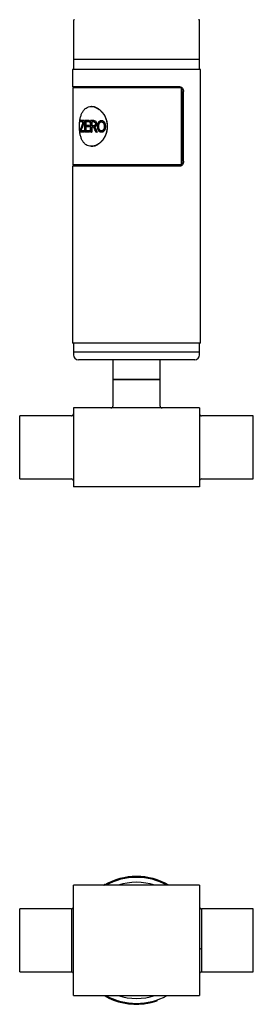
# Model space of a CAD drawing. Header units: inches. Extents: x 3.21 to 12.52, y 1.43 to 9.3.
# Tile 2 of 6: x 7.47 to 8.4, y 1.43 to 5.34. Entities that reach past the tile are written whole.
import ezdxf

# ---------------------------------------------------------------- set-up
doc = ezdxf.new("R2010")
doc.units = ezdxf.units.IN
doc.header["$MEASUREMENT"] = 0

msp = doc.modelspace()

# ---------------------------------------------------------------- linework, layer by layer
at = {"color": 7, "linetype": 'Continuous', "lineweight": 25}
for p, q in [((7.6864, 5.3341), (7.6864, 5.1806)), ((8.1864, 5.1806), (8.1864, 5.3341)), ((7.6864, 5.1806), (7.6864, 5.1412)), ((8.1132, 5.1806), (7.6864, 5.1806)), ((8.1864, 5.1806), (8.1132, 5.1806)), ((8.1864, 5.1412), (8.1864, 5.1806)), ((7.6829, 5.1412), (7.6829, 5.0723)), ((8.1899, 5.1412), (7.6829, 5.1412)), ((8.1899, 4.0556), (8.1899, 5.1412)), ((8.1085, 5.0723), (7.6829, 5.0723)), ((7.6845, 5.0674), (7.6845, 4.7623)), ((8.1153, 5.0674), (7.6845, 5.0674)), ((7.6864, 5.0723), (7.6864, 5.0674)), ((8.1153, 4.7623), (8.1153, 5.0674)), ((8.12, 4.7771), (8.12, 5.0527)), ((8.1226, 4.7771), (8.1226, 5.0527)), ((7.7583, 4.9936), (7.7569, 4.9936)), ((7.7143, 4.9325), (7.7143, 4.9378)), ((7.7286, 4.9378), (7.7143, 4.9378)), ((7.7255, 4.9325), (7.7143, 4.9325)), ((7.7286, 4.9378), (7.7286, 4.9325)), ((7.7286, 4.9378), (7.7294, 4.9378)), ((7.7286, 4.9325), (7.7294, 4.9325)), ((7.7294, 4.9378), (7.7294, 4.9325)), ((7.7321, 4.8923), (7.7321, 4.9378)), ((7.7496, 4.9378), (7.7321, 4.9378)), ((7.7496, 4.9325), (7.735, 4.9325)), ((7.735, 4.9325), (7.735, 4.9183)), ((7.7358, 4.9325), (7.7358, 4.9183)), ((7.7496, 4.9378), (7.7496, 4.9325)), ((7.7496, 4.9378), (7.7503, 4.9378)), ((7.7496, 4.9325), (7.7503, 4.9325)), ((7.7503, 4.9378), (7.7503, 4.9325)), ((7.7549, 4.8923), (7.7549, 4.9378)), ((7.7671, 4.9378), (7.7549, 4.9378)), ((7.7673, 4.9325), (7.7583, 4.9325)), ((7.7583, 4.9325), (7.7583, 4.9177)), ((7.759, 4.9325), (7.759, 4.9177)), ((7.7671, 4.9378), (7.7677, 4.9378)), ((7.7774, 4.9253), (7.778, 4.9253)), ((7.7974, 4.9384), (7.7979, 4.9384)), ((7.7979, 4.9331), (7.7974, 4.9331)), ((7.7132, 4.8923), (7.7132, 4.8978)), ((7.729, 4.8923), (7.7132, 4.8923)), ((7.729, 4.8976), (7.7159, 4.8976)), ((7.717, 4.9008), (7.7179, 4.9008)), ((7.729, 4.8976), (7.729, 4.8923)), ((7.729, 4.8976), (7.7298, 4.8976)), ((7.729, 4.8923), (7.7298, 4.8923)), ((7.7298, 4.8976), (7.7298, 4.8923)), ((7.75, 4.8923), (7.7321, 4.8923)), ((7.7488, 4.9183), (7.735, 4.9183)), ((7.7488, 4.913), (7.735, 4.913)), ((7.735, 4.913), (7.735, 4.8976)), ((7.75, 4.8976), (7.735, 4.8976)), ((7.7358, 4.913), (7.7358, 4.8976)), ((7.7488, 4.9183), (7.7488, 4.913)), ((7.7488, 4.9183), (7.7495, 4.9183)), ((7.7488, 4.913), (7.7495, 4.913)), ((7.7495, 4.9183), (7.7495, 4.913)), ((7.75, 4.8976), (7.75, 4.8923)), ((7.75, 4.8976), (7.7507, 4.8976)), ((7.75, 4.8923), (7.7507, 4.8923)), ((7.7507, 4.8976), (7.7507, 4.8923)), ((7.7583, 4.8923), (7.7549, 4.8923)), ((7.7664, 4.9177), (7.7583, 4.9177)), ((7.7627, 4.9124), (7.7583, 4.9124)), ((7.7583, 4.9124), (7.7583, 4.8923)), ((7.7583, 4.8923), (7.759, 4.8923)), ((7.759, 4.9124), (7.759, 4.8923)), ((7.7692, 4.9127), (7.7698, 4.9127)), ((7.7715, 4.9106), (7.7721, 4.9106)), ((7.7797, 4.8923), (7.7755, 4.8923)), ((7.7797, 4.8923), (7.7803, 4.8923)), ((7.7869, 4.9144), (7.7864, 4.9144)), ((7.7979, 4.897), (7.7973, 4.897)), ((7.7973, 4.8917), (7.7979, 4.8917)), ((7.8088, 4.8987), (7.8093, 4.8987)), ((7.8128, 4.915), (7.8133, 4.915)), ((7.7569, 4.8361), (7.7583, 4.8361)), ((7.6829, 4.7574), (7.6829, 4.0556)), ((8.1085, 4.7574), (7.6829, 4.7574)), ((8.1153, 4.7623), (7.6845, 4.7623)), ((7.6864, 4.7623), (7.6864, 4.7574)), ((8.1899, 4.0556), (7.6829, 4.0556)), ((7.6864, 4.0556), (7.6864, 4.0192)), ((8.1864, 4.0192), (8.1864, 4.0556)), ((7.6864, 4.0192), (7.6864, 4.0093)), ((8.1132, 4.0192), (7.6864, 4.0192)), ((8.0993, 3.9897), (7.7061, 3.9897)), ((7.8427, 3.9897), (7.8427, 3.9109)), ((8.0302, 3.9109), (8.0302, 3.9897)), ((8.1668, 3.9897), (8.0993, 3.9897)), ((8.1864, 4.0192), (8.1132, 4.0192)), ((8.1864, 4.0093), (8.1864, 4.0192)), ((7.8427, 3.9109), (7.8427, 3.8059)), ((7.8427, 3.9109), (8.0302, 3.9109)), ((8.0027, 3.9109), (7.8427, 3.9109)), ((8.0302, 3.9109), (8.0027, 3.9109)), ((8.0302, 3.8059), (8.0302, 3.9109)), ((7.6864, 3.7984), (7.6864, 3.4859)), ((8.1864, 3.7984), (7.6864, 3.7984)), ((8.1864, 3.7984), (8.1864, 3.4859)), ((7.6789, 3.7672), (7.4739, 3.7672)), ((7.4739, 3.5172), (7.4739, 3.7672)), ((8.3989, 3.7672), (8.1939, 3.7672)), ((8.3989, 3.5172), (8.3989, 3.7672)), ((7.4739, 3.5172), (7.6789, 3.5172)), ((8.1939, 3.5172), (8.3989, 3.5172)), ((8.1864, 3.4859), (7.6864, 3.4859)), ((7.821, 1.9129), (7.8208, 1.9134)), ((8.1864, 1.9061), (7.6864, 1.9061)), ((7.6864, 1.4686), (7.6864, 1.9061)), ((7.8088, 1.908), (7.8093, 1.9071)), ((7.8128, 1.9103), (7.8133, 1.9094)), ((8.1864, 1.9061), (8.1864, 1.4686)), ((7.6789, 1.8123), (7.4739, 1.8123)), ((7.4739, 1.5623), (7.4739, 1.8123)), ((7.6789, 1.8123), (7.6789, 1.5623)), ((8.3989, 1.8123), (8.1939, 1.8123)), ((8.1939, 1.8123), (8.1939, 1.5623)), ((8.3989, 1.5623), (8.3989, 1.8123)), ((8.1881, 1.6567), (8.1864, 1.6465)), ((7.4739, 1.5623), (7.6789, 1.5623)), ((8.1939, 1.5623), (8.3989, 1.5623)), ((7.6864, 1.4686), (8.1864, 1.4686)), ((8.0153, 1.4501), (8.0164, 1.4468)), ((7.9666, 1.4391), (7.967, 1.4357))]:
    msp.add_line(p, q, dxfattribs=at)
for centre, radius, start, end in [((7.6904, 5.3341), 0.00394, 90, 180), ((8.1825, 5.3341), 0.00394, 0, 90), ((7.7061, 4.0093), 0.0197, 180, 270), ((8.1668, 4.0093), 0.0197, 270, 0), ((7.8352, 3.8059), 0.0075, 270, 0), ((8.0377, 3.8059), 0.0075, 180, 270), ((7.6789, 3.7747), 0.0075, 270, 0), ((8.1939, 3.7747), 0.0075, 180, 270), ((7.6789, 3.5097), 0.0075, 0, 90), ((8.1939, 3.5097), 0.0075, 90, 180), ((7.9364, 1.6873), 0.2535, 59.6459, 120.3541), ((7.9364, 1.6873), 0.25, 61.045, 118.955), ((7.9364, 1.6873), 0.2303, 71.766, 108.234), ((7.6789, 1.8198), 0.0075, 270, 360), ((8.1939, 1.8198), 0.0075, 180, 270), ((7.6789, 1.5548), 0.0075, 0, 90), ((8.1939, 1.5548), 0.0075, 90, 180), ((7.9364, 1.6873), 0.2535, 239.6459, 276.9311), ((7.9364, 1.6873), 0.25, 241.045, 298.955), ((7.9364, 1.6873), 0.2303, 251.766, 288.234)]:
    msp.add_arc(centre, radius, start, end, dxfattribs=at)
for points, knots in [([(8.1061, 5.0723), (8.1066, 5.0723), (8.1075, 5.0723), (8.1094, 5.0719), (8.1113, 5.0711), (8.1138, 5.0694), (8.1159, 5.067), (8.1178, 5.0637), (8.1191, 5.0602), (8.1199, 5.0565), (8.12, 5.0539), (8.12, 5.0527)], [0, 0, 0, 0, 0.06235, 0.12498, 0.250152, 0.335087, 0.499761, 0.62462, 0.749438, 0.87426, 1, 1, 1, 1]), ([(8.1085, 5.0723), (8.1104, 5.0723), (8.1123, 5.0718), (8.1149, 5.0703), (8.1157, 5.0697), (8.1172, 5.0683), (8.1179, 5.0675), (8.1198, 5.0647), (8.1208, 5.0626), (8.1222, 5.0578), (8.1226, 5.0553), (8.1226, 5.0527)], [0, 0, 0, 0, 0.25, 0.25, 0.375, 0.375, 0.5, 0.5, 0.75, 0.75, 1, 1, 1, 1]), ([(7.8208, 4.9149), (7.8208, 4.92), (7.8199, 4.9303), (7.8158, 4.9452), (7.8094, 4.9589), (7.8009, 4.9709), (7.7908, 4.9808), (7.7796, 4.9881), (7.7681, 4.9926), (7.7568, 4.9941), (7.7461, 4.9926), (7.7365, 4.9881), (7.7283, 4.9808), (7.7216, 4.9709), (7.7165, 4.9589), (7.7129, 4.9452), (7.7108, 4.9303), (7.7101, 4.9149), (7.7108, 4.8994), (7.7129, 4.8845), (7.7165, 4.8708), (7.7216, 4.8588), (7.7283, 4.849), (7.7365, 4.8416), (7.7461, 4.8371), (7.7568, 4.8356), (7.7681, 4.8371), (7.7796, 4.8416), (7.7908, 4.849), (7.8009, 4.8588), (7.8094, 4.8708), (7.8158, 4.8845), (7.8199, 4.8994), (7.8208, 4.9097), (7.8208, 4.9149)], [0, 0, 0, 0, 0.031123, 0.062281, 0.093458, 0.124685, 0.155959, 0.187278, 0.218631, 0.250001, 0.281373, 0.312726, 0.344044, 0.375318, 0.406544, 0.437726, 0.468874, 0.500004, 0.531133, 0.562281, 0.593463, 0.624689, 0.655963, 0.687281, 0.718634, 0.750006, 0.781377, 0.812729, 0.844047, 0.875322, 0.906549, 0.937726, 0.968887, 1, 1, 1, 1]), ([(7.8217, 4.9149), (7.8214, 4.92), (7.8209, 4.9303), (7.8167, 4.9452), (7.8104, 4.9589), (7.8019, 4.9709), (7.7919, 4.9808), (7.7809, 4.988), (7.7694, 4.9927), (7.762, 4.9933), (7.7583, 4.9936)], [0, 0, 0, 0, 0.124973, 0.250015, 0.374998, 0.500004, 0.625009, 0.750019, 0.875028, 1, 1, 1, 1]), ([(7.7233, 4.9271), (7.7236, 4.928), (7.724, 4.929), (7.7245, 4.9303), (7.7247, 4.9307), (7.725, 4.9315), (7.7252, 4.932), (7.7255, 4.9325)], [0, 0, 0, 0, 0.5, 0.5, 0.75, 0.75, 1, 1, 1, 1]), ([(7.7737, 4.9252), (7.7737, 4.9249), (7.7737, 4.9245), (7.7737, 4.9241), (7.7737, 4.924), (7.7736, 4.9238), (7.7736, 4.9238), (7.7736, 4.9236), (7.7736, 4.9236), (7.7735, 4.9229), (7.7734, 4.9224), (7.773, 4.9213), (7.7727, 4.9208), (7.7722, 4.9199), (7.7718, 4.9195), (7.7714, 4.9191), (7.7713, 4.919), (7.7711, 4.9189), (7.7711, 4.9188), (7.7708, 4.9186), (7.7706, 4.9185), (7.77, 4.9182), (7.7695, 4.9181), (7.769, 4.9179), (7.7689, 4.9179), (7.7688, 4.9179), (7.7688, 4.9179), (7.7686, 4.9179), (7.7685, 4.9179), (7.7682, 4.9178), (7.768, 4.9178), (7.7677, 4.9178), (7.7677, 4.9178), (7.7676, 4.9178), (7.7676, 4.9178), (7.7676, 4.9178), (7.7675, 4.9178), (7.7674, 4.9177), (7.7673, 4.9177), (7.767, 4.9177), (7.7667, 4.9177), (7.7664, 4.9177)], [0, 0, 0, 0, 0.0625, 0.0625, 0.09375, 0.09375, 0.109375, 0.109375, 0.125, 0.125, 0.25, 0.25, 0.375, 0.375, 0.5, 0.5, 0.53125, 0.53125, 0.5625, 0.5625, 0.625, 0.625, 0.75, 0.75, 0.765625, 0.765625, 0.78125, 0.78125, 0.8125, 0.8125, 0.875, 0.875, 0.882812, 0.882812, 0.890625, 0.890625, 0.90625, 0.90625, 0.9375, 0.9375, 1, 1, 1, 1]), ([(7.7671, 4.9378), (7.7679, 4.9378), (7.7686, 4.9378), (7.7696, 4.9376), (7.7699, 4.9376), (7.7704, 4.9375), (7.7705, 4.9375), (7.7707, 4.9374), (7.7708, 4.9374), (7.7709, 4.9374), (7.7709, 4.9374), (7.771, 4.9374), (7.771, 4.9374), (7.7715, 4.9372), (7.7718, 4.9371), (7.7723, 4.9369), (7.7724, 4.9368), (7.7726, 4.9367), (7.7727, 4.9367), (7.7729, 4.9366), (7.7729, 4.9365), (7.7733, 4.9363), (7.7736, 4.9361), (7.774, 4.9357), (7.7741, 4.9355), (7.7744, 4.9352), (7.7745, 4.9351), (7.7748, 4.9347), (7.7751, 4.9343), (7.7754, 4.9338), (7.7755, 4.9336), (7.7757, 4.9332), (7.7758, 4.933), (7.7762, 4.9321), (7.7765, 4.9313), (7.7769, 4.9301), (7.777, 4.9296), (7.7771, 4.929), (7.7771, 4.9288), (7.7772, 4.9284), (7.7772, 4.9283), (7.7772, 4.9282), (7.7772, 4.9281), (7.7772, 4.928), (7.7772, 4.9279), (7.7773, 4.9273), (7.7774, 4.9264), (7.7774, 4.9253)], [0, 0, 0, 0, 0.125, 0.125, 0.1875, 0.1875, 0.21875, 0.21875, 0.234375, 0.234375, 0.242188, 0.242188, 0.25, 0.25, 0.3125, 0.3125, 0.34375, 0.34375, 0.359375, 0.359375, 0.375, 0.375, 0.4375, 0.4375, 0.46875, 0.46875, 0.5, 0.5, 0.5625, 0.5625, 0.59375, 0.59375, 0.625, 0.625, 0.75, 0.75, 0.8125, 0.8125, 0.84375, 0.84375, 0.859375, 0.859375, 0.867188, 0.867188, 0.875, 0.875, 1, 1, 1, 1]), ([(7.7673, 4.9325), (7.7678, 4.9325), (7.7682, 4.9324), (7.7686, 4.9324), (7.7686, 4.9324), (7.7687, 4.9324), (7.7688, 4.9324), (7.7689, 4.9323), (7.769, 4.9323), (7.7693, 4.9323), (7.7695, 4.9322), (7.7701, 4.932), (7.7705, 4.9318), (7.7712, 4.9314), (7.7716, 4.9311), (7.772, 4.9307), (7.7722, 4.9305), (7.7724, 4.9301), (7.7726, 4.9299), (7.7729, 4.9293), (7.7731, 4.9288), (7.7734, 4.9281), (7.7734, 4.9278), (7.7735, 4.9273), (7.7736, 4.9271), (7.7736, 4.9267), (7.7736, 4.9267), (7.7736, 4.9266), (7.7736, 4.9266), (7.7737, 4.9264), (7.7737, 4.9263), (7.7737, 4.9259), (7.7737, 4.9256), (7.7737, 4.9252)], [0, 0, 0, 0, 0.125, 0.125, 0.140625, 0.140625, 0.15625, 0.15625, 0.1875, 0.1875, 0.25, 0.25, 0.375, 0.375, 0.5, 0.5, 0.5625, 0.5625, 0.625, 0.625, 0.75, 0.75, 0.8125, 0.8125, 0.875, 0.875, 0.890625, 0.890625, 0.90625, 0.90625, 0.9375, 0.9375, 1, 1, 1, 1]), ([(7.7677, 4.9378), (7.7685, 4.9378), (7.7698, 4.9377), (7.7718, 4.9374), (7.7737, 4.9366), (7.7753, 4.935), (7.7765, 4.9329), (7.7774, 4.9305), (7.7779, 4.9279), (7.778, 4.9261), (7.778, 4.9253)], [0, 0, 0, 0, 0.139142, 0.250315, 0.375161, 0.49989, 0.624824, 0.749824, 0.874864, 1, 1, 1, 1]), ([(7.7774, 4.9253), (7.7774, 4.9248), (7.7774, 4.9244), (7.7773, 4.9238), (7.7773, 4.9236), (7.7773, 4.9234), (7.7773, 4.9233), (7.7773, 4.9232), (7.7773, 4.9231), (7.7773, 4.9231), (7.7773, 4.923), (7.7773, 4.9226), (7.7772, 4.9222), (7.7771, 4.9217), (7.7771, 4.9215), (7.777, 4.9211), (7.777, 4.921), (7.7767, 4.92), (7.7765, 4.9193), (7.776, 4.918), (7.7756, 4.9173), (7.7749, 4.9162), (7.7745, 4.9157), (7.7738, 4.915), (7.7735, 4.9148), (7.7732, 4.9145), (7.773, 4.9144), (7.7728, 4.9142), (7.7726, 4.9141), (7.7722, 4.9139), (7.772, 4.9137), (7.7714, 4.9134), (7.7711, 4.9133), (7.7707, 4.9131), (7.7706, 4.9131), (7.7704, 4.913), (7.7703, 4.913), (7.7702, 4.913), (7.7701, 4.9129), (7.7699, 4.9129), (7.7696, 4.9128), (7.7692, 4.9127)], [0, 0, 0, 0, 0.0625, 0.0625, 0.09375, 0.09375, 0.109375, 0.109375, 0.117188, 0.117188, 0.125, 0.125, 0.1875, 0.1875, 0.21875, 0.21875, 0.25, 0.25, 0.375, 0.375, 0.5, 0.5, 0.625, 0.625, 0.6875, 0.6875, 0.71875, 0.71875, 0.75, 0.75, 0.8125, 0.8125, 0.875, 0.875, 0.90625, 0.90625, 0.921875, 0.921875, 0.9375, 0.9375, 1, 1, 1, 1]), ([(7.778, 4.9253), (7.778, 4.9245), (7.778, 4.923), (7.7776, 4.9207), (7.7769, 4.9186), (7.7756, 4.9161), (7.7737, 4.9142), (7.7718, 4.9133), (7.7707, 4.9129), (7.7701, 4.9128), (7.7698, 4.9127)], [0, 0, 0, 0, 0.1252696, 0.250427, 0.3764797, 0.5006237, 0.7495148, 0.8758943, 0.9338822, 1, 1, 1, 1]), ([(7.7825, 4.9144), (7.7826, 4.9153), (7.7826, 4.9161), (7.7826, 4.9172), (7.7826, 4.9175), (7.7827, 4.918), (7.7827, 4.9181), (7.7827, 4.9183), (7.7827, 4.9184), (7.7827, 4.9185), (7.7827, 4.9185), (7.7827, 4.9186), (7.7827, 4.9186), (7.7827, 4.9194), (7.7828, 4.9201), (7.7829, 4.9211), (7.783, 4.9215), (7.7831, 4.922), (7.7831, 4.9221), (7.7832, 4.9225), (7.7832, 4.9226), (7.7835, 4.9243), (7.7838, 4.9257), (7.7844, 4.9276), (7.7847, 4.9283), (7.7851, 4.9291), (7.7852, 4.9294), (7.7854, 4.9299), (7.7855, 4.93), (7.7856, 4.9303), (7.7857, 4.9304), (7.7864, 4.9318), (7.7871, 4.9328), (7.7883, 4.9343), (7.7888, 4.9347), (7.7897, 4.9356), (7.7902, 4.936), (7.7917, 4.937), (7.7927, 4.9375), (7.7944, 4.9381), (7.7951, 4.9382), (7.7957, 4.9383), (7.7958, 4.9383), (7.7959, 4.9383), (7.7959, 4.9383), (7.7961, 4.9383), (7.7962, 4.9383), (7.7966, 4.9384), (7.797, 4.9384), (7.7974, 4.9384)], [0, 0, 0, 0, 0.0625, 0.0625, 0.09375, 0.09375, 0.109375, 0.109375, 0.117188, 0.117188, 0.121094, 0.121094, 0.125, 0.125, 0.1875, 0.1875, 0.21875, 0.21875, 0.234375, 0.234375, 0.25, 0.25, 0.375, 0.375, 0.4375, 0.4375, 0.46875, 0.46875, 0.484375, 0.484375, 0.5, 0.5, 0.625, 0.625, 0.6875, 0.6875, 0.75, 0.75, 0.875, 0.875, 0.9375, 0.9375, 0.945312, 0.945312, 0.953125, 0.953125, 0.96875, 0.96875, 1, 1, 1, 1]), ([(7.7864, 4.9144), (7.7864, 4.9157), (7.7864, 4.9168), (7.7865, 4.9176), (7.7865, 4.9177), (7.7865, 4.9178), (7.7865, 4.9178), (7.7865, 4.9179), (7.7865, 4.918), (7.7865, 4.9182), (7.7865, 4.9183), (7.7865, 4.9188), (7.7866, 4.919), (7.7866, 4.9198), (7.7867, 4.9204), (7.7868, 4.9209), (7.7868, 4.921), (7.7868, 4.9211), (7.7868, 4.9212), (7.7869, 4.9214), (7.7869, 4.9215), (7.787, 4.922), (7.787, 4.9222), (7.7872, 4.9231), (7.7873, 4.9236), (7.7878, 4.9251), (7.7881, 4.926), (7.7887, 4.9273), (7.789, 4.9278), (7.7895, 4.9286), (7.7898, 4.9291), (7.7908, 4.9303), (7.7915, 4.9309), (7.7924, 4.9316), (7.7926, 4.9317), (7.793, 4.932), (7.7932, 4.9321), (7.7938, 4.9324), (7.7943, 4.9326), (7.7952, 4.9328), (7.7956, 4.9329), (7.7961, 4.933), (7.7961, 4.933), (7.7962, 4.933), (7.7963, 4.933), (7.7964, 4.933), (7.7965, 4.933), (7.7968, 4.933), (7.7971, 4.9331), (7.7974, 4.9331)], [0, 0, 0, 0, 0.125, 0.125, 0.128906, 0.128906, 0.132812, 0.132812, 0.140625, 0.140625, 0.15625, 0.15625, 0.1875, 0.1875, 0.25, 0.25, 0.257812, 0.257812, 0.265625, 0.265625, 0.28125, 0.28125, 0.3125, 0.3125, 0.375, 0.375, 0.5, 0.5, 0.5625, 0.5625, 0.625, 0.625, 0.75, 0.75, 0.78125, 0.78125, 0.8125, 0.8125, 0.875, 0.875, 0.9375, 0.9375, 0.945312, 0.945312, 0.953125, 0.953125, 0.96875, 0.96875, 1, 1, 1, 1]), ([(7.7869, 4.9144), (7.787, 4.9155), (7.787, 4.9176), (7.7874, 4.9219), (7.7885, 4.9261), (7.7906, 4.9296), (7.7927, 4.9316), (7.7948, 4.9326), (7.7966, 4.933), (7.7975, 4.9331), (7.7979, 4.9331)], [0, 0, 0, 0, 0.1252745, 0.2505395, 0.4999021, 0.6248954, 0.7498423, 0.8747612, 0.9373643, 1, 1, 1, 1]), ([(7.7974, 4.9384), (7.7977, 4.9384), (7.798, 4.9384), (7.7985, 4.9383), (7.7986, 4.9383), (7.7988, 4.9383), (7.7989, 4.9383), (7.799, 4.9383), (7.799, 4.9383), (7.7991, 4.9383), (7.7991, 4.9383), (7.7994, 4.9382), (7.7997, 4.9382), (7.8001, 4.9381), (7.8003, 4.938), (7.8006, 4.938), (7.8007, 4.9379), (7.802, 4.9375), (7.8031, 4.937), (7.8051, 4.9357), (7.8061, 4.9349), (7.8073, 4.9335), (7.8078, 4.933), (7.8083, 4.9322), (7.8085, 4.9319), (7.8088, 4.9315), (7.8089, 4.9313), (7.8091, 4.931), (7.8092, 4.9309), (7.8099, 4.9296), (7.8104, 4.9284), (7.8111, 4.9265), (7.8113, 4.9259), (7.8116, 4.9249), (7.8117, 4.9246), (7.8119, 4.9241), (7.8119, 4.9239), (7.812, 4.9235), (7.812, 4.9233), (7.8122, 4.9226), (7.8123, 4.9219), (7.8125, 4.9209), (7.8125, 4.9205), (7.8126, 4.92), (7.8126, 4.9198), (7.8126, 4.9195), (7.8126, 4.9193), (7.8127, 4.9188), (7.8127, 4.9184), (7.8128, 4.9179), (7.8128, 4.9178), (7.8128, 4.9175), (7.8128, 4.9174), (7.8128, 4.9173), (7.8128, 4.9172), (7.8128, 4.9172), (7.8128, 4.9171), (7.8128, 4.9166), (7.8128, 4.9159), (7.8128, 4.915)], [0, 0, 0, 0, 0.03125, 0.03125, 0.046875, 0.046875, 0.054688, 0.054688, 0.058594, 0.058594, 0.0625, 0.0625, 0.09375, 0.09375, 0.109375, 0.109375, 0.125, 0.125, 0.25, 0.25, 0.375, 0.375, 0.4375, 0.4375, 0.46875, 0.46875, 0.484375, 0.484375, 0.5, 0.5, 0.625, 0.625, 0.6875, 0.6875, 0.71875, 0.71875, 0.734375, 0.734375, 0.75, 0.75, 0.8125, 0.8125, 0.84375, 0.84375, 0.859375, 0.859375, 0.875, 0.875, 0.90625, 0.90625, 0.921875, 0.921875, 0.929688, 0.929688, 0.933594, 0.933594, 0.9375, 0.9375, 1, 1, 1, 1]), ([(7.7974, 4.9331), (7.7981, 4.933), (7.7986, 4.933), (7.7989, 4.9329), (7.799, 4.9329), (7.799, 4.9329), (7.7991, 4.9329), (7.7992, 4.9329), (7.7992, 4.9329), (7.7994, 4.9328), (7.7995, 4.9328), (7.7999, 4.9327), (7.8001, 4.9326), (7.8007, 4.9324), (7.8009, 4.9323), (7.8013, 4.9321), (7.8016, 4.932), (7.8022, 4.9316), (7.8027, 4.9313), (7.8034, 4.9307), (7.8036, 4.9306), (7.804, 4.9302), (7.8042, 4.93), (7.8047, 4.9294), (7.8051, 4.929), (7.8056, 4.9283), (7.8057, 4.928), (7.806, 4.9275), (7.8062, 4.9273), (7.8063, 4.927), (7.8063, 4.9269), (7.8064, 4.9268), (7.8064, 4.9268), (7.8065, 4.9266), (7.8065, 4.9265), (7.8067, 4.9261), (7.8069, 4.9258), (7.807, 4.9254)], [0, 0, 0, 0, 0.125, 0.125, 0.132812, 0.132812, 0.140625, 0.140625, 0.15625, 0.15625, 0.1875, 0.1875, 0.25, 0.25, 0.3125, 0.3125, 0.375, 0.375, 0.5, 0.5, 0.5625, 0.5625, 0.625, 0.625, 0.75, 0.75, 0.8125, 0.8125, 0.875, 0.875, 0.890625, 0.890625, 0.90625, 0.90625, 0.9375, 0.9375, 1, 1, 1, 1]), ([(7.7979, 4.9384), (7.7985, 4.9384), (7.7996, 4.9383), (7.8019, 4.9378), (7.8047, 4.9365), (7.8075, 4.934), (7.8098, 4.9308), (7.8115, 4.9272), (7.8126, 4.9232), (7.8131, 4.9198), (7.8133, 4.9171), (7.8133, 4.9157), (7.8133, 4.915)], [0, 0, 0, 0, 0.0625604, 0.1251065, 0.2499247, 0.3735162, 0.4996756, 0.6223913, 0.7497371, 0.874829, 0.9374107, 1, 1, 1, 1]), ([(7.807, 4.9254), (7.8074, 4.9244), (7.8076, 4.9236), (7.8078, 4.9229), (7.8078, 4.9228), (7.8078, 4.9227), (7.8079, 4.9227), (7.8079, 4.9225), (7.8079, 4.9224), (7.808, 4.9221), (7.808, 4.9219), (7.8082, 4.9212), (7.8083, 4.9208), (7.8085, 4.9196), (7.8086, 4.9187), (7.8086, 4.9177), (7.8086, 4.9177), (7.8086, 4.9176), (7.8086, 4.9176), (7.8087, 4.9174), (7.8087, 4.9173), (7.8087, 4.917), (7.8087, 4.9168), (7.8087, 4.9162), (7.8087, 4.9157), (7.8087, 4.9151)], [0, 0, 0, 0, 0.25, 0.25, 0.265625, 0.265625, 0.28125, 0.28125, 0.3125, 0.3125, 0.375, 0.375, 0.5, 0.5, 0.75, 0.75, 0.765625, 0.765625, 0.78125, 0.78125, 0.8125, 0.8125, 0.875, 0.875, 1, 1, 1, 1]), ([(7.7583, 4.8361), (7.762, 4.8364), (7.7694, 4.837), (7.7809, 4.8417), (7.7919, 4.849), (7.8019, 4.8588), (7.8104, 4.8708), (7.8167, 4.8845), (7.8209, 4.8994), (7.8214, 4.9097), (7.8217, 4.9149)], [0, 0, 0, 0, 0.12498, 0.249992, 0.375003, 0.500012, 0.625022, 0.750006, 0.875062, 1, 1, 1, 1]), ([(7.7714, 4.902), (7.7707, 4.9038), (7.7701, 4.9053), (7.7692, 4.9071), (7.769, 4.9076), (7.7686, 4.9083), (7.7685, 4.9085), (7.7684, 4.9088), (7.7683, 4.9089), (7.7683, 4.909), (7.7682, 4.909), (7.7682, 4.9091), (7.7682, 4.9091), (7.7682, 4.9091), (7.7682, 4.9091), (7.7682, 4.9092), (7.7682, 4.9092), (7.7677, 4.9098), (7.7673, 4.9104), (7.7667, 4.911), (7.7665, 4.9112), (7.7661, 4.9115), (7.7659, 4.9117), (7.7655, 4.9119), (7.7653, 4.912), (7.7649, 4.9121), (7.7648, 4.9122), (7.7646, 4.9122), (7.7645, 4.9122), (7.7644, 4.9122), (7.7644, 4.9122), (7.7643, 4.9123), (7.7642, 4.9123), (7.7639, 4.9123), (7.7633, 4.9124), (7.7627, 4.9124)], [0, 0, 0, 0, 0.25, 0.25, 0.375, 0.375, 0.4375, 0.4375, 0.46875, 0.46875, 0.484375, 0.484375, 0.492188, 0.492188, 0.496094, 0.496094, 0.5, 0.5, 0.625, 0.625, 0.6875, 0.6875, 0.75, 0.75, 0.8125, 0.8125, 0.84375, 0.84375, 0.859375, 0.859375, 0.867188, 0.867188, 0.875, 0.875, 1, 1, 1, 1]), ([(7.7692, 4.9127), (7.7694, 4.9125), (7.7697, 4.9123), (7.77, 4.9121), (7.7701, 4.912), (7.7702, 4.9119), (7.7702, 4.9119), (7.7703, 4.9118), (7.7703, 4.9118), (7.7704, 4.9118), (7.7704, 4.9118), (7.7705, 4.9116), (7.7706, 4.9116), (7.7707, 4.9114), (7.7708, 4.9114), (7.7709, 4.9113), (7.7709, 4.9112), (7.7711, 4.9111), (7.7712, 4.9108), (7.7715, 4.9106)], [0, 0, 0, 0, 0.25, 0.25, 0.375, 0.375, 0.4375, 0.4375, 0.46875, 0.46875, 0.5, 0.5, 0.625, 0.625, 0.6875, 0.6875, 0.75, 0.75, 1, 1, 1, 1]), ([(7.7698, 4.9127), (7.7702, 4.9124), (7.7708, 4.9119), (7.7716, 4.9112), (7.7719, 4.9108), (7.7721, 4.9106)], [0, 0, 0, 0, 0.499969, 0.749972, 1, 1, 1, 1]), ([(7.7715, 4.9106), (7.7716, 4.9103), (7.7718, 4.91), (7.772, 4.9097), (7.7721, 4.9095), (7.7722, 4.9094), (7.7722, 4.9094), (7.7723, 4.9093), (7.7723, 4.9092), (7.7726, 4.9088), (7.7728, 4.9083), (7.7732, 4.9075), (7.7734, 4.9072), (7.7736, 4.9069), (7.7736, 4.9067), (7.7737, 4.9066), (7.7737, 4.9065), (7.7738, 4.9064), (7.7738, 4.9063), (7.774, 4.9059), (7.7742, 4.9054), (7.7745, 4.9047)], [0, 0, 0, 0, 0.125, 0.125, 0.1875, 0.1875, 0.21875, 0.21875, 0.25, 0.25, 0.5, 0.5, 0.625, 0.625, 0.6875, 0.6875, 0.71875, 0.71875, 0.75, 0.75, 1, 1, 1, 1]), ([(7.7721, 4.9106), (7.7724, 4.9101), (7.773, 4.9092), (7.7737, 4.9078), (7.7745, 4.9063), (7.7749, 4.9053), (7.7751, 4.9047)], [0, 0, 0, 0, 0.2500095, 0.5000026, 0.7499911, 1, 1, 1, 1]), ([(7.7863, 4.8988), (7.7861, 4.8992), (7.7859, 4.8996), (7.7856, 4.9), (7.7856, 4.9001), (7.7855, 4.9003), (7.7855, 4.9004), (7.7854, 4.9004), (7.7854, 4.9005), (7.7854, 4.9005), (7.7854, 4.9005), (7.7852, 4.9009), (7.7851, 4.9011), (7.7849, 4.9016), (7.7848, 4.9018), (7.7847, 4.9021), (7.7846, 4.9023), (7.7843, 4.903), (7.7841, 4.9036), (7.7838, 4.9046), (7.7837, 4.9049), (7.7836, 4.9056), (7.7835, 4.9059), (7.7831, 4.9076), (7.7829, 4.9089), (7.7827, 4.9107), (7.7827, 4.911), (7.7826, 4.9115), (7.7826, 4.9117), (7.7826, 4.912), (7.7826, 4.912), (7.7826, 4.9122), (7.7826, 4.9122), (7.7826, 4.9123), (7.7826, 4.9124), (7.7826, 4.9128), (7.7826, 4.9135), (7.7825, 4.9144)], [0, 0, 0, 0, 0.0625, 0.0625, 0.09375, 0.09375, 0.109375, 0.109375, 0.117188, 0.117188, 0.125, 0.125, 0.1875, 0.1875, 0.21875, 0.21875, 0.25, 0.25, 0.375, 0.375, 0.4375, 0.4375, 0.5, 0.5, 0.75, 0.75, 0.8125, 0.8125, 0.84375, 0.84375, 0.859375, 0.859375, 0.867188, 0.867188, 0.875, 0.875, 1, 1, 1, 1]), ([(7.7973, 4.8917), (7.797, 4.8917), (7.7967, 4.8917), (7.7962, 4.8918), (7.7961, 4.8918), (7.7959, 4.8918), (7.7959, 4.8918), (7.7958, 4.8918), (7.7958, 4.8918), (7.7957, 4.8918), (7.7957, 4.8918), (7.7951, 4.8919), (7.7946, 4.892), (7.7935, 4.8923), (7.793, 4.8925), (7.792, 4.893), (7.7915, 4.8932), (7.7905, 4.8938), (7.7901, 4.8942), (7.7892, 4.895), (7.7888, 4.8954), (7.7882, 4.8961), (7.788, 4.8963), (7.7877, 4.8967), (7.7876, 4.8968), (7.7875, 4.897), (7.7874, 4.897), (7.7874, 4.8971), (7.7873, 4.8972), (7.7873, 4.8972), (7.7873, 4.8973), (7.787, 4.8976), (7.7867, 4.8981), (7.7863, 4.8988)], [0, 0, 0, 0, 0.0625, 0.0625, 0.09375, 0.09375, 0.109375, 0.109375, 0.117188, 0.117188, 0.125, 0.125, 0.25, 0.25, 0.375, 0.375, 0.5, 0.5, 0.625, 0.625, 0.75, 0.75, 0.8125, 0.8125, 0.84375, 0.84375, 0.859375, 0.859375, 0.867188, 0.867188, 0.875, 0.875, 1, 1, 1, 1]), ([(7.7973, 4.897), (7.797, 4.897), (7.7968, 4.897), (7.7965, 4.8971), (7.7964, 4.8971), (7.7963, 4.8971), (7.7962, 4.8971), (7.7961, 4.8971), (7.7961, 4.8971), (7.7956, 4.8972), (7.7952, 4.8973), (7.7939, 4.8977), (7.7932, 4.898), (7.7917, 4.8991), (7.791, 4.8997), (7.7898, 4.9011), (7.7893, 4.9019), (7.7883, 4.9035), (7.7879, 4.9044), (7.7876, 4.9055), (7.7875, 4.9056), (7.7875, 4.9058), (7.7874, 4.906), (7.7873, 4.9063), (7.7873, 4.9065), (7.7871, 4.9073), (7.787, 4.9078), (7.7868, 4.9084), (7.7868, 4.9086), (7.7868, 4.9088), (7.7868, 4.9089), (7.7867, 4.9093), (7.7867, 4.9095), (7.7866, 4.9103), (7.7865, 4.9108), (7.7865, 4.9114), (7.7865, 4.9114), (7.7865, 4.9115), (7.7865, 4.9116), (7.7864, 4.9117), (7.7864, 4.9118), (7.7864, 4.9121), (7.7864, 4.9124), (7.7864, 4.9131), (7.7864, 4.9137), (7.7864, 4.9144)], [0, 0, 0, 0, 0.03125, 0.03125, 0.046875, 0.046875, 0.054688, 0.054688, 0.0625, 0.0625, 0.125, 0.125, 0.25, 0.25, 0.375, 0.375, 0.5, 0.5, 0.625, 0.625, 0.640625, 0.640625, 0.65625, 0.65625, 0.6875, 0.6875, 0.75, 0.75, 0.765625, 0.765625, 0.78125, 0.78125, 0.8125, 0.8125, 0.875, 0.875, 0.882812, 0.882812, 0.890625, 0.890625, 0.90625, 0.90625, 0.9375, 0.9375, 1, 1, 1, 1]), ([(7.7979, 4.897), (7.7974, 4.897), (7.7966, 4.8971), (7.7949, 4.8975), (7.7929, 4.8984), (7.7909, 4.9003), (7.7893, 4.9026), (7.7881, 4.9054), (7.7874, 4.9083), (7.787, 4.9113), (7.787, 4.9134), (7.7869, 4.9144)], [0, 0, 0, 0, 0.062266, 0.125734, 0.249632, 0.375157, 0.499745, 0.624714, 0.749763, 0.874853, 1, 1, 1, 1]), ([(7.8087, 4.9151), (7.8087, 4.9138), (7.8087, 4.9128), (7.8086, 4.912), (7.8086, 4.9119), (7.8086, 4.9118), (7.8086, 4.9118), (7.8086, 4.9117), (7.8086, 4.9116), (7.8086, 4.9114), (7.8085, 4.9113), (7.8085, 4.9109), (7.8085, 4.9106), (7.8084, 4.9098), (7.8083, 4.9093), (7.8082, 4.9088), (7.8082, 4.9087), (7.8082, 4.9086), (7.8082, 4.9085), (7.8081, 4.9083), (7.8081, 4.9082), (7.808, 4.9077), (7.8079, 4.9075), (7.8077, 4.9067), (7.8076, 4.9062), (7.8071, 4.9047), (7.8067, 4.9038), (7.8062, 4.9029), (7.8061, 4.9028), (7.806, 4.9025), (7.8059, 4.9024), (7.8057, 4.9021), (7.8056, 4.9019), (7.8052, 4.9013), (7.8049, 4.9009), (7.8042, 4.9002), (7.8039, 4.8998), (7.8032, 4.8992), (7.8028, 4.8989), (7.8016, 4.8981), (7.8008, 4.8977), (7.7997, 4.8973), (7.7995, 4.8973), (7.7992, 4.8972), (7.7991, 4.8972), (7.7989, 4.8972), (7.7989, 4.8972), (7.7988, 4.8971), (7.7987, 4.8971), (7.7984, 4.8971), (7.7979, 4.897), (7.7973, 4.897)], [0, 0, 0, 0, 0.125, 0.125, 0.128906, 0.128906, 0.132812, 0.132812, 0.140625, 0.140625, 0.15625, 0.15625, 0.1875, 0.1875, 0.25, 0.25, 0.257812, 0.257812, 0.265625, 0.265625, 0.28125, 0.28125, 0.3125, 0.3125, 0.375, 0.375, 0.5, 0.5, 0.515625, 0.515625, 0.53125, 0.53125, 0.5625, 0.5625, 0.625, 0.625, 0.6875, 0.6875, 0.75, 0.75, 0.875, 0.875, 0.90625, 0.90625, 0.921875, 0.921875, 0.929688, 0.929688, 0.9375, 0.9375, 1, 1, 1, 1]), ([(7.8088, 4.8987), (7.8086, 4.8983), (7.8084, 4.898), (7.8081, 4.8976), (7.808, 4.8975), (7.8079, 4.8974), (7.8079, 4.8973), (7.8078, 4.8972), (7.8078, 4.8972), (7.8078, 4.8972), (7.8077, 4.8972), (7.8075, 4.8969), (7.8073, 4.8967), (7.8069, 4.8962), (7.8067, 4.896), (7.8057, 4.8948), (7.8047, 4.8941), (7.8033, 4.8932), (7.8028, 4.8929), (7.8017, 4.8925), (7.8012, 4.8923), (7.8004, 4.8921), (7.8001, 4.892), (7.7997, 4.8919), (7.7995, 4.8919), (7.7993, 4.8919), (7.7993, 4.8918), (7.7992, 4.8918), (7.7991, 4.8918), (7.7991, 4.8918), (7.799, 4.8918), (7.7986, 4.8918), (7.7981, 4.8917), (7.7973, 4.8917)], [0, 0, 0, 0, 0.0625, 0.0625, 0.09375, 0.09375, 0.109375, 0.109375, 0.117188, 0.117188, 0.125, 0.125, 0.1875, 0.1875, 0.25, 0.25, 0.5, 0.5, 0.625, 0.625, 0.75, 0.75, 0.8125, 0.8125, 0.84375, 0.84375, 0.859375, 0.859375, 0.867188, 0.867188, 0.875, 0.875, 1, 1, 1, 1]), ([(7.8093, 4.8987), (7.8089, 4.8981), (7.8082, 4.8971), (7.8067, 4.8952), (7.8044, 4.8933), (7.8017, 4.8922), (7.7995, 4.8918), (7.7984, 4.8917), (7.7979, 4.8917)], [0, 0, 0, 0, 0.125171, 0.250287, 0.500041, 0.749737, 0.874836, 1, 1, 1, 1]), ([(7.8128, 4.915), (7.8128, 4.9145), (7.8128, 4.9141), (7.8128, 4.9136), (7.8128, 4.9134), (7.8128, 4.9132), (7.8128, 4.9131), (7.8128, 4.913), (7.8128, 4.913), (7.8128, 4.9129), (7.8128, 4.9129), (7.8128, 4.9125), (7.8128, 4.9121), (7.8127, 4.9114), (7.8127, 4.911), (7.8125, 4.9093), (7.8123, 4.9078), (7.8118, 4.9058), (7.8116, 4.9051), (7.8113, 4.9041), (7.8112, 4.9037), (7.811, 4.903), (7.8108, 4.9027), (7.8106, 4.902), (7.8104, 4.9017), (7.8102, 4.9012), (7.8101, 4.9011), (7.81, 4.9008), (7.81, 4.9008), (7.8099, 4.9006), (7.8099, 4.9006), (7.8099, 4.9005), (7.8098, 4.9005), (7.8096, 4.9), (7.8093, 4.8994), (7.8088, 4.8987)], [0, 0, 0, 0, 0.0625, 0.0625, 0.09375, 0.09375, 0.109375, 0.109375, 0.117188, 0.117188, 0.125, 0.125, 0.1875, 0.1875, 0.25, 0.25, 0.5, 0.5, 0.625, 0.625, 0.6875, 0.6875, 0.75, 0.75, 0.8125, 0.8125, 0.84375, 0.84375, 0.859375, 0.859375, 0.867188, 0.867188, 0.875, 0.875, 1, 1, 1, 1]), ([(7.8133, 4.915), (7.8133, 4.9143), (7.8133, 4.9128), (7.8131, 4.91), (7.8125, 4.9064), (7.8115, 4.903), (7.8104, 4.9004), (7.8096, 4.8993), (7.8093, 4.8987)], [0, 0, 0, 0, 0.125074, 0.250129, 0.500105, 0.749932, 0.874951, 1, 1, 1, 1]), ([(8.12, 4.7771), (8.12, 4.7764), (8.12, 4.7751), (8.1198, 4.7732), (8.1195, 4.7713), (8.1189, 4.7689), (8.1178, 4.7661), (8.1159, 4.7627), (8.1138, 4.7604), (8.1116, 4.7588), (8.1098, 4.758), (8.108, 4.7575), (8.1067, 4.7574), (8.1061, 4.7574)], [0, 0, 0, 0, 0.062343, 0.124927, 0.187732, 0.250195, 0.374995, 0.499852, 0.664963, 0.748529, 0.831841, 0.915698, 1, 1, 1, 1]), ([(8.1226, 4.7771), (8.1226, 4.7745), (8.1222, 4.7719), (8.1212, 4.7683), (8.1208, 4.7672), (8.1198, 4.7651), (8.1192, 4.7641), (8.1179, 4.7622), (8.1172, 4.7614), (8.1157, 4.76), (8.1149, 4.7594), (8.1123, 4.7579), (8.1104, 4.7574), (8.1085, 4.7574)], [0, 0, 0, 0, 0.25, 0.25, 0.375, 0.375, 0.5, 0.5, 0.625, 0.625, 0.75, 0.75, 1, 1, 1, 1]), ([(7.8075, 1.9061), (7.808, 1.9064), (7.8114, 1.9084), (7.8157, 1.9107), (7.82, 1.913), (7.8205, 1.9133), (7.8208, 1.9134)], [0, 0, 0, 0, 0.056568, 0.371313, 0.685896, 1, 1, 1, 1]), ([(7.8088, 1.908), (7.8081, 1.9076), (7.8072, 1.907), (7.8059, 1.9063), (7.8056, 1.9061)], [0, 0, 0, 0, 0.737704, 1, 1, 1, 1]), ([(7.8128, 1.9103), (7.8128, 1.9103), (7.8128, 1.9103), (7.8128, 1.9103), (7.8128, 1.9103), (7.8128, 1.9103), (7.8128, 1.9103), (7.8128, 1.9102), (7.8128, 1.9102), (7.8128, 1.9102), (7.8128, 1.9102), (7.8128, 1.9102), (7.8128, 1.9102), (7.8127, 1.9102), (7.8127, 1.9102), (7.8125, 1.9101), (7.8123, 1.91), (7.8118, 1.9097), (7.8116, 1.9096), (7.8113, 1.9094), (7.8112, 1.9094), (7.811, 1.9092), (7.8108, 1.9092), (7.8106, 1.909), (7.8104, 1.9089), (7.8102, 1.9088), (7.8101, 1.9087), (7.81, 1.9087), (7.81, 1.9087), (7.8099, 1.9086), (7.8099, 1.9086), (7.8099, 1.9086), (7.8098, 1.9086), (7.8096, 1.9085), (7.8093, 1.9083), (7.8088, 1.908)], [0, 0, 0, 0, 0.0625, 0.0625, 0.09375, 0.09375, 0.109375, 0.109375, 0.117188, 0.117188, 0.125, 0.125, 0.1875, 0.1875, 0.25, 0.25, 0.5, 0.5, 0.625, 0.625, 0.6875, 0.6875, 0.75, 0.75, 0.8125, 0.8125, 0.84375, 0.84375, 0.859375, 0.859375, 0.867188, 0.867188, 0.875, 0.875, 1, 1, 1, 1]), ([(8.0164, 1.4468), (8.0164, 1.4468), (8.0164, 1.4467), (8.016, 1.4466), (8.0155, 1.4465), (8.0148, 1.4462), (8.0139, 1.4459), (8.0126, 1.4455), (8.0108, 1.445), (8.0075, 1.444), (8.0024, 1.4425), (7.9962, 1.4409), (7.9906, 1.4397), (7.9857, 1.4386), (7.9801, 1.4376), (7.9736, 1.4365), (7.9692, 1.436), (7.967, 1.4357)], [0, 0, 0, 0, 0.041798, 0.083205, 0.124403, 0.165575, 0.206906, 0.248578, 0.310815, 0.373136, 0.497854, 0.622908, 0.685626, 0.748426, 0.832299, 0.915685, 1, 1, 1, 1])]:
    msp.add_open_spline(points, degree=3, knots=knots, dxfattribs=at)
for points in [[(7.7132, 4.8978), (7.7163, 4.9076), (7.7197, 4.9173), (7.7233, 4.9271)], [(7.7286, 4.9325), (7.7245, 4.9219), (7.7207, 4.9114), (7.717, 4.9008)], [(7.7294, 4.9325), (7.7253, 4.9219), (7.7215, 4.9114), (7.7179, 4.9008)], [(7.717, 4.9008), (7.7166, 4.8998), (7.7163, 4.8987), (7.7159, 4.8976)], [(7.7179, 4.9008), (7.7175, 4.8998), (7.7171, 4.8987), (7.7167, 4.8976)], [(7.7755, 4.8923), (7.7741, 4.8955), (7.7728, 4.8988), (7.7714, 4.902)], [(7.7745, 4.9047), (7.7762, 4.9006), (7.778, 4.8964), (7.7797, 4.8923)], [(7.7751, 4.9047), (7.7768, 4.9006), (7.7786, 4.8964), (7.7803, 4.8923)]]:
    msp.add_open_spline(points, degree=3, dxfattribs=at)

doc.saveas('drawing.dxf')
